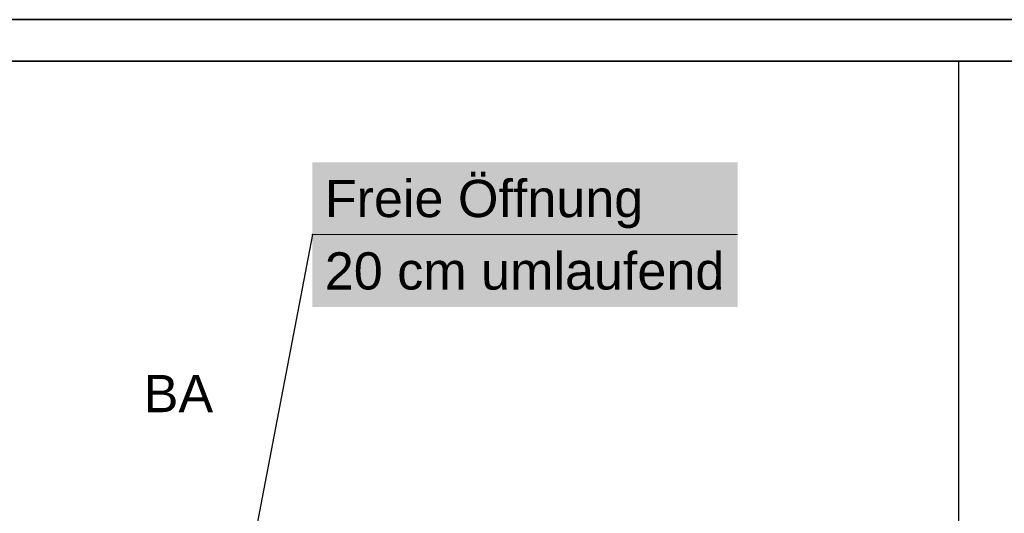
# Model space of a CAD drawing. Extents: x -779 to 790, y -208 to 633.
# Tile 26 of 232: x -542 to -424, y 574 to 633. Entities that reach past the tile are written whole.
import ezdxf

# ---------------------------------------------------------------- set-up
doc = ezdxf.new("R2010")
doc.units = 0
doc.layers.get('0').update_dxf_attribs({"lineweight": 25})
for name, color, linetype, lineweight in [('Rahmen-A0U86KLAPE', 7, 'Continuous', 35), ('X_Geometrie', 7, 'Continuous', 25), ('X_Rahmen', 7, 'Continuous', 25), ('X_Text', 7, 'Continuous', 25)]:
    doc.layers.add(name, color=color, linetype=linetype, lineweight=lineweight)
doc.layers.add('S_Mass', color=150, linetype='Continuous', lineweight=25, true_color=0x007fff)
doc.styles.get("Standard").update_dxf_attribs({"font": 'arial.ttf'})

# ---------------------------------------------------------------- blocks, each defined once
blk = doc.blocks.new('Blockreferenz-A07F5V4KWF', base_point=(-779.5, -207.57))
at = {"layer": 'Rahmen-A0U86KLAPE', "color": 0, "linetype": 'ByBlock', "ltscale": 0.35}
for p, q in [((789.5, 633.43), (-779.5, 633.43)), ((-759.5, 628.43), (784.5, 628.43))]:
    blk.add_line(p, q, dxfattribs=at)
blk = doc.blocks.new('Einzeiliger Text-A07F5VTVWF', base_point=(-527.47, 586))
at = {"color": 0, "lineweight": -2, "insert": (-527.47, 590.5), "char_height": 4.5, "attachment_point": 1}
blk.add_mtext('{\\fArial;BA}', dxfattribs=at)

msp = doc.modelspace()

# ---------------------------------------------------------------- linework, layer by layer
at = {"layer": 'S_Mass'}
for p, q in [((-507.11, 607.45), (-514.66, 567.99)), ((-507.13, 607.46), (-507.14, 607.46)), ((-507.14, 607.46), (-507.14, 607.45)), ((-507.14, 607.45), (-507.14, 607.45)), ((-507.14, 607.45), (-507.14, 607.45)), ((-507.14, 607.45), (-507.14, 607.44)), ((-507.14, 607.44), (-507.14, 607.44)), ((-507.14, 607.44), (-507.14, 607.44)), ((-507.14, 607.44), (-507.13, 607.43)), ((-507.12, 607.47), (-507.13, 607.47)), ((-507.13, 607.47), (-507.13, 607.47)), ((-507.13, 607.47), (-507.13, 607.46)), ((-507.13, 607.46), (-507.13, 607.46)), ((-507.13, 607.46), (-507.13, 607.46)), ((-507.13, 607.43), (-507.13, 607.43)), ((-507.13, 607.43), (-507.13, 607.43)), ((-507.13, 607.43), (-507.13, 607.43)), ((-507.13, 607.43), (-507.13, 607.42)), ((-507.13, 607.42), (-507.12, 607.42)), ((-507.11, 607.47), (-507.12, 607.47)), ((-507.12, 607.47), (-507.12, 607.47)), ((-507.12, 607.47), (-507.12, 607.47)), ((-507.12, 607.42), (-507.12, 607.42)), ((-507.12, 607.42), (-507.12, 607.42)), ((-507.12, 607.42), (-507.11, 607.42)), ((-507.1, 607.47), (-507.11, 607.47)), ((-507.11, 607.47), (-507.11, 607.47)), ((-507.11, 607.47), (-507.11, 607.47)), ((-507.11, 607.42), (-507.11, 607.42)), ((-507.11, 607.42), (-507.11, 607.42)), ((-507.11, 607.42), (-507.1, 607.42)), ((-507.1, 607.46), (-507.1, 607.47)), ((-507.1, 607.47), (-507.1, 607.47)), ((-507.1, 607.47), (-507.1, 607.47)), ((-507.09, 607.46), (-507.1, 607.46)), ((-507.1, 607.42), (-507.1, 607.43)), ((-507.1, 607.43), (-507.1, 607.43)), ((-507.1, 607.43), (-507.09, 607.43)), ((-507.1, 607.42), (-507.1, 607.42)), ((-507.09, 607.45), (-507.09, 607.46)), ((-507.09, 607.46), (-507.09, 607.46)), ((-507.09, 607.46), (-507.09, 607.46)), ((-507.09, 607.45), (-507.09, 607.45)), ((-507.09, 607.45), (-507.09, 607.45)), ((-507.09, 607.44), (-507.09, 607.45)), ((-507.09, 607.43), (-507.09, 607.44)), ((-507.09, 607.44), (-507.09, 607.44)), ((-507.09, 607.44), (-507.09, 607.44)), ((-507.09, 607.43), (-507.09, 607.43))]:
    msp.add_line(p, q, dxfattribs=at)
at = {"layer": 'S_Mass', "lineweight": 18}
msp.add_line((-507.11, 607.45), (-455.8, 607.45), dxfattribs=at)
at = {"layer": 'S_Mass', "color": 7, "true_color": 0xffffff}
for points in [[(-507.11, 598.7), (-455.8, 598.7), (-507.11, 616.2)], [(-455.8, 598.7), (-507.11, 616.2), (-455.8, 616.2)]]:
    msp.add_solid(points, dxfattribs=at)
at = {"layer": 'X_Geometrie', "ltscale": 0.25}
msp.add_line((-429.11, 628.43), (-429.11, 502.51), dxfattribs=at)

# ---------------------------------------------------------------- block references
at = {"layer": 'X_Rahmen', "ltscale": 0.25}
msp.add_blockref('Blockreferenz-A07F5V4KWF', (-779.5, -207.57), dxfattribs=at)
at = {"layer": 'X_Text', "ltscale": 0.25}
msp.add_blockref('Einzeiliger Text-A07F5VTVWF', (-527.47, 586), dxfattribs=at)

# ---------------------------------------------------------------- texts
at = {"layer": 'S_Mass', "char_height": 4.5, "attachment_point": 1}
for s, insert in [('{\\fArial;Freie Öffnung }', (-505.61, 614.07)), ('{\\fArial;20 cm umlaufend}', (-505.61, 605.32))]:
    msp.add_mtext(s, dxfattribs=dict(at, insert=insert))

doc.saveas('drawing.dxf')
